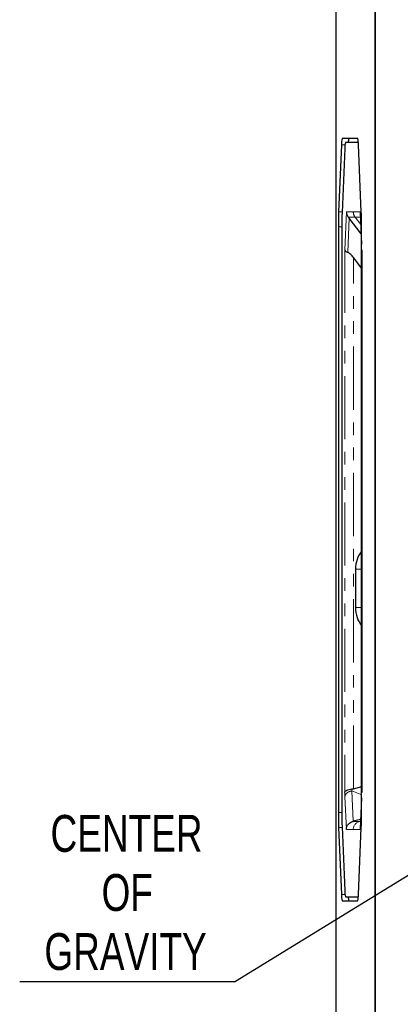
# Model space of a CAD drawing. Header units: millimetres. Extents: x 0 to 841, y 0 to 594.
# Tile 8 of 14: x 618 to 656, y 244 to 343. Entities that reach past the tile are written whole.
import ezdxf

# ---------------------------------------------------------------- set-up
doc = ezdxf.new("R2010")
doc.units = ezdxf.units.MM
doc.linetypes.add('PHANTOM', pattern=[12.7, 6.35, -1.27, 1.27, -1.27, 1.27, -1.27])
doc.layers.add('SLD-0', color=7, linetype='Continuous')
doc.styles.add('SLDTEXTSTYLE0', font='TXT', dxfattribs={"width": 0.75})
doc.dimstyles.new('SLDDIMSTYLE1', dxfattribs={"dimtxt": 0.18, "dimasz": 3.2, "dimexe": 0, "dimexo": 0.0625, "dimgap": 0, "dimtad": 0, "dimtih": 1, "dimtoh": 1, "dimdec": 0, "dimrnd": 1e-09, "dimzin": 0, "dimdsep": 46, "dimtxsty": 'Standard', "dimsah": 1, "dimcen": 0.09, "dimadec": 0, "dimazin": 0, "dimtfac": 3.2, "dimtdec": 0, "dimtofl": 0, "dimtmove": 0, "dimatfit": 3, "dimfxl": 1, "dimfrac": 2, "dimtolj": 1, "dimtzin": 0, "dimarcsym": 0})

# ---------------------------------------------------------------- blocks, each defined once
blk = doc.blocks.new('SW_NOTE_0_12')
at = {"layer": 'SLD-0', "color": 0}
blk.add_line((-21.695, 0), (0, 0), dxfattribs=at)
at = {"layer": 'SLD-0', "color": 0, "char_height": 3.7042, "attachment_point": 2, "style": 'SLDTEXTSTYLE0'}
for s, insert in [('CENTER', (-10.964, 16.754)), ('OF', (-10.888, 10.815)), ('GRAVITY', (-11.061, 4.876))]:
    blk.add_mtext(s, dxfattribs=dict(at, insert=insert))

msp = doc.modelspace()

# ---------------------------------------------------------------- linework, layer by layer
at = {"color": 7, "linetype": 'Continuous', "lineweight": 25}
for p, q in [((649.938615, 199.053151), (649.938615, 389.053151)), ((653.873811, 199.053151), (653.873811, 389.053151)), ((653.880678, 389.053151), (653.880678, 199.053151)), ((650.487058, 330.737194), (650.192696, 323.988775)), ((652.112602, 331.357151), (650.552344, 331.357151)), ((652.166991, 330.950901), (650.885869, 330.950901)), ((652.472249, 323.988775), (652.177887, 330.737194)), ((650.824182, 330.365115), (650.542906, 323.916688)), ((652.357391, 323.965734), (652.499291, 320.712578)), ((651.253819, 323.340572), (651.155538, 323.467423)), ((652.454584, 321.774219), (651.253819, 323.340572)), ((650.165654, 322.492066), (650.165654, 263.588903)), ((650.517354, 322.502474), (650.517354, 263.578495)), ((652.499291, 263.588903), (652.499291, 322.492066)), ((652.523376, 320.179605), (652.523376, 265.62104)), ((652.523376, 318.307231), (651.684032, 319.402133)), ((651.885007, 288.061332), (651.885007, 284.194665)), ((651.526659, 265.964477), (651.684032, 265.991851)), ((651.684032, 265.991851), (652.523376, 266.218266)), ((652.499291, 265.088172), (652.361776, 261.935638)), ((652.404293, 262.91034), (651.668753, 262.713065)), ((650.192696, 262.092194), (650.487058, 255.343775)), ((650.542906, 262.164282), (650.824182, 255.715854)), ((652.177887, 255.343775), (652.472249, 262.092194)), ((650.552344, 254.723818), (652.112602, 254.723818)), ((650.885869, 255.130068), (652.166991, 255.130068))]:
    msp.add_line(p, q, dxfattribs=at)
at = {"color": 8, "linetype": 'PHANTOM', "lineweight": 18}
for p, q in [((650.846632, 330.737194), (650.487058, 330.737194)), ((650.54605, 323.988775), (650.192696, 323.988775)), ((650.972591, 323.979594), (650.806801, 320.178771)), ((651.665489, 323.979594), (650.972591, 323.979594)), ((652.358387, 323.979594), (651.665489, 323.979594)), ((652.499291, 320.749276), (652.358387, 323.979594)), ((651.104727, 319.922499), (651.253819, 323.340572)), ((651.155538, 323.467423), (651.839182, 323.467423)), ((651.839182, 323.467423), (652.379127, 323.467423)), ((651.839182, 323.467423), (652.413401, 322.718374)), ((650.517354, 322.492066), (650.165654, 322.492066)), ((650.806801, 320.178771), (650.806801, 265.621874)), ((651.684032, 265.991851), (651.684032, 319.402133)), ((651.885007, 288.061332), (652.499291, 288.061332)), ((651.885007, 284.194665), (652.499291, 284.194665)), ((651.53543, 265.769442), (651.526658, 265.964478)), ((651.668753, 262.713065), (651.535433, 265.769423)), ((651.535435, 265.769423), (652.513428, 265.375674)), ((650.825866, 265.184901), (650.969853, 261.884016)), ((652.361125, 261.884016), (652.499291, 265.051473)), ((650.517354, 263.588903), (650.165654, 263.588903)), ((652.288476, 262.696682), (651.607522, 262.696682)), ((652.396234, 262.725583), (652.288476, 262.696682)), ((652.394973, 262.696682), (652.288476, 262.696682)), ((650.54605, 262.092194), (650.192696, 262.092194)), ((650.969853, 261.884016), (651.665489, 261.884016)), ((651.665489, 261.884016), (652.361125, 261.884016)), ((650.846632, 255.343775), (650.487058, 255.343775))]:
    msp.add_line(p, q, dxfattribs=at)
at = {"color": 7, "linetype": 'Continuous', "lineweight": 25}
for centre, radius, start, end in [((652.645195, 330.823344), 2.159856, 165.69110777, 182.28596625), ((652.863366, 330.446517), 2.040809, 165.69110777, 182.28596625), ((652.723693, 330.948853), 1.559708, 164.82437006, 179.92475921), ((650.019751, 330.823344), 2.159856, 357.71403375, 14.30889223), ((686.545966, 322.583355), 36.380426, 177.7860429, 180.14377164), ((684.892452, 322.588731), 34.375206, 177.7860429, 180.14377164), ((616.11898, 322.583355), 36.380426, 359.85622836, 2.2139571), ((654.8867, 288.061524), 3.001692, 141.93674089, 180.00366973), ((654.8867, 284.194473), 3.001692, 179.99633027, 218.06325911), ((686.545966, 263.497615), 36.380426, 179.85622836, 182.2139571), ((684.892452, 263.492238), 34.375206, 179.85622836, 182.2139571), ((616.11898, 263.497615), 36.380426, 357.7860429, 0.14377164), ((652.863366, 255.634453), 2.040809, 177.71403375, 194.30889223), ((652.645195, 255.257625), 2.159856, 177.71403375, 194.30889223), ((652.278916, 255.072569), 1.116411, 177.04778116, 198.20308957), ((650.019751, 255.257625), 2.159856, 345.69110777, 2.28596625)]:
    msp.add_arc(centre, radius, start, end, dxfattribs=at)
at = {"color": 8, "linetype": 'PHANTOM', "lineweight": 18}
for centre, radius, start, end in [((652.507336, 323.979553), 0.841847, 179.99718718, 217.46961204), ((652.506684, 261.884281), 0.841196, 105.03464974, 180.01804357)]:
    msp.add_arc(centre, radius, start, end, dxfattribs=at)
at = {"color": 7, "linetype": 'Continuous', "lineweight": 25}
for points, knots in [([(650.972591, 323.979594), (650.981814, 323.887671), (651.000193, 323.704502), (651.103884, 323.546255), (651.155538, 323.467423)], [0, 0, 0, 0, 0.501844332, 1, 1, 1, 1]), ([(650.806801, 320.178771), (650.825061, 320.131465), (650.852991, 320.059101), (650.978802, 319.974592), (651.064359, 319.939198), (651.104727, 319.922499)], [0, 0, 0, 0, 0.499297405, 0.763759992, 1, 1, 1, 1]), ([(651.684032, 319.402133), (651.59679, 319.50856), (651.462056, 319.672923), (651.256726, 319.848993), (651.152508, 319.899392), (651.104727, 319.922499)], [0, 0, 0, 0, 0.4986891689, 0.7701656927, 1, 1, 1, 1]), ([(650.806801, 265.621874), (650.819954, 265.660842), (650.84625, 265.738751), (651.002353, 265.843466), (651.231453, 265.928), (651.428289, 265.952322), (651.526659, 265.964477)], [0, 0, 0, 0, 0.2502426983, 0.5002962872, 0.7502691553, 1, 1, 1, 1]), ([(650.969853, 261.884016), (650.981955, 261.984177), (651.006601, 262.188153), (651.169086, 262.438301), (651.377974, 262.614868), (651.532922, 262.670093), (651.607522, 262.696682)], [0, 0, 0, 0, 0.281127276, 0.57250679, 0.794180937, 1, 1, 1, 1]), ([(651.607522, 262.696682), (651.618949, 262.699734), (651.639356, 262.705184), (651.65977, 262.710656), (651.668753, 262.713065)], [0, 0, 0, 0, 0.559957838, 1, 1, 1, 1])]:
    msp.add_open_spline(points, degree=3, knots=knots, dxfattribs=at)
at = {"color": 8, "linetype": 'PHANTOM', "lineweight": 18}
msp.add_open_spline([(650.806801, 265.621874), (650.810362, 265.540349), (650.81672, 265.394769), (650.823072, 265.249029), (650.825866, 265.184903)], degree=3, knots=[0, 0, 0, 0, 0.559999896, 1, 1, 1, 1], dxfattribs=at)
msp.add_open_spline([(650.825866, 265.184903), (650.838616, 265.25356), (650.864117, 265.390873), (651.024344, 265.571209), (651.252404, 265.710731), (651.441091, 265.749859), (651.535435, 265.769423)], degree=3, dxfattribs=at)

# ---------------------------------------------------------------- block references
at = {"layer": 'SLD-0'}
msp.add_blockref('SW_NOTE_0_12', (639.844194, 246.594069), dxfattribs=at)

# ---------------------------------------------------------------- leaders
msp.add_leader([(700.807431, 284.169299), (639.844194, 246.594069)], dimstyle='SLDDIMSTYLE1', dxfattribs=at)

doc.saveas('drawing.dxf')
